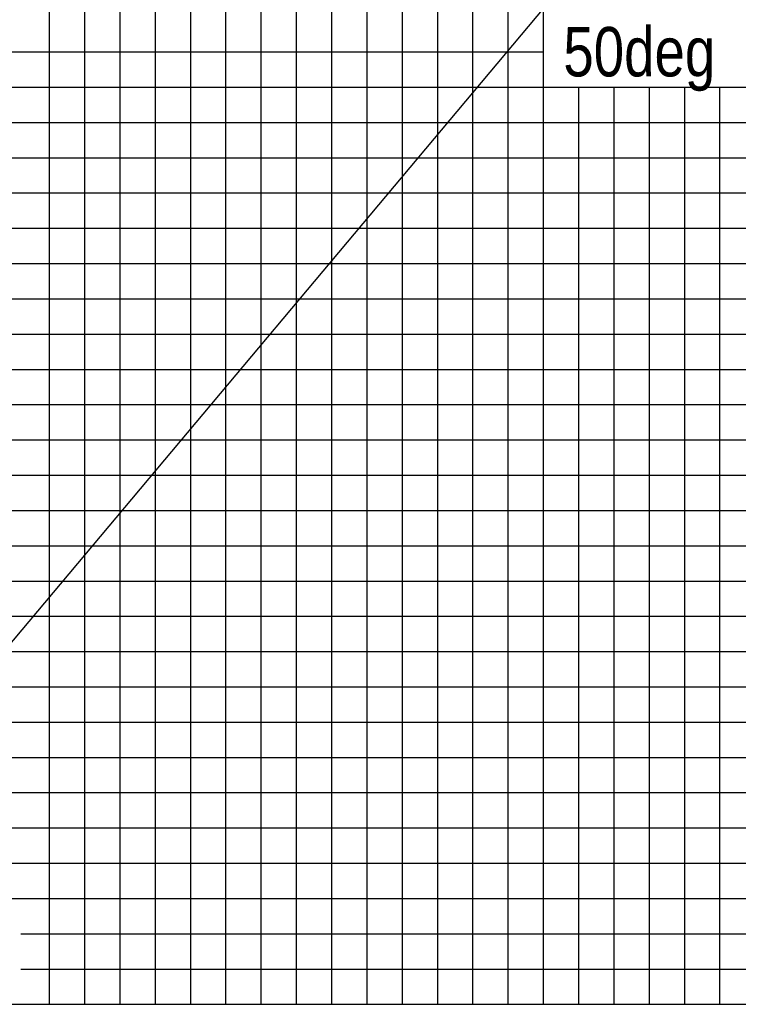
# Model space of a CAD drawing. Extents: x -441179 to 62702, y -334860 to 51651.
# Tile 59 of 68: x -60541 to -40177, y -101226 to -73314. Entities that reach past the tile are written whole.
import ezdxf

# ---------------------------------------------------------------- set-up
doc = ezdxf.new("R2010")
doc.units = 0
doc.layers.get('0').update_dxf_attribs({"linetype": 'CONTINUOUS'})

msp = doc.modelspace()

# ---------------------------------------------------------------- linework, layer by layer
at = {"color": 14, "linetype": 'Continuous'}
for p, q in [((-45695.598487, -101226.303673), (-45695.598487, -16493.881821)), ((-55695.598487, -101226.303673), (-55695.598487, -47270.86216)), ((-64243.222429, -81226.303673), (49304.401513, -81226.303673)), ((-64655.567218, -91226.303673), (49304.401513, -91226.303673)), ((-65695.598487, -101226.303673), (49304.401513, -101226.303673))]:
    msp.add_line(p, q, dxfattribs=at)
at = {"color": 252, "linetype": 'Continuous'}
for p, q in [((-46695.598487, -101226.303673), (-46695.598487, -19571.574436)), ((-47695.598487, -101226.303673), (-47695.598487, -22649.267051)), ((-48695.598487, -101226.303673), (-48695.598487, -25727.068301)), ((-49695.598487, -101226.303673), (-49695.598487, -28804.760915)), ((-50695.598487, -101226.303673), (-50695.598487, -31882.45353)), ((-51695.598487, -101226.303673), (-51695.598487, -34960.189549)), ((-52695.598487, -101226.303673), (-52695.598487, -38037.882163)), ((-53695.598487, -101226.303673), (-53695.598487, -41115.574778)), ((-54695.598487, -101226.303673), (-54695.598487, -44193.169545)), ((-56695.598487, -101226.303673), (-56695.598487, -50348.554775)), ((-57695.598487, -101226.303673), (-57695.598487, -53426.215622)), ((-58695.598487, -101226.303673), (-58695.598487, -56490.479787)), ((-59695.598487, -101226.303673), (-59695.598487, -58702.568663)), ((-63259.436586, -74226.303673), (-45695.598487, -74226.303673)), ((-63399.977421, -75226.303673), (49304.401513, -75226.303673)), ((-44695.598487, -101226.303673), (-44695.598487, -75226.303673)), ((-43695.598487, -101226.303673), (-43695.598487, -75226.303673)), ((-42695.598487, -101226.303673), (-42695.598487, -75226.303673)), ((-41695.598487, -101226.303673), (-41695.598487, -75226.303673)), ((-40695.598487, -101226.303673), (-40695.598487, -75226.303673)), ((-63540.518255, -76226.303673), (49304.401513, -76226.303673)), ((-63681.05909, -77226.303673), (49304.401513, -77226.303673)), ((-63821.599925, -78226.303673), (49304.401513, -78226.303673)), ((-63962.140759, -79226.303673), (49304.401513, -79226.303673)), ((-64102.681594, -80226.303673), (49304.401513, -80226.303673)), ((-64383.763264, -82226.303673), (49304.401513, -82226.303673)), ((-64524.304098, -83226.303673), (49304.401513, -83226.303673)), ((-64501.539051, -84226.303673), (49304.401513, -84226.303673)), ((-64642.079886, -85226.303673), (49304.401513, -85226.303673)), ((-64782.620721, -86226.303673), (49304.401513, -86226.303673)), ((-64923.161555, -87226.303673), (49304.401513, -87226.303673)), ((-64867.791433, -88226.303673), (49304.401513, -88226.303673)), ((-64781.430456, -89226.303673), (49304.401513, -89226.303673)), ((-64697.476493, -90226.303673), (49304.401513, -90226.303673)), ((-64613.657942, -92226.303673), (49304.401513, -92226.303673)), ((-64571.748667, -93226.303673), (49304.401513, -93226.303673)), ((-64529.839391, -94226.303673), (49304.401513, -94226.303673)), ((-64487.930116, -95226.303673), (49304.401513, -95226.303673)), ((-64446.02084, -96226.303673), (49304.401513, -96226.303673)), ((-62428.153275, -97226.303673), (49304.401513, -97226.303673)), ((-61549.107252, -98226.303673), (49304.401513, -98226.303673)), ((-60506.819497, -99226.303673), (49304.401513, -99226.303673)), ((-60506.819497, -100226.303673), (49304.401513, -100226.303673))]:
    msp.add_line(p, q, dxfattribs=at)
at = {"color": 151, "linetype": 'Continuous'}
msp.add_line((-43572.628967, -70456.259156), (-64102.06883, -94922.292965), dxfattribs=at)
at = {"color": 255, "linetype": 'Continuous'}
msp.add_line((-65695.598487, -101226.303673), (49304.401513, -101226.303673), dxfattribs=at)
at = {"color": 151, "linetype": 'Continuous'}
for centre in [(-67595.598487, -97032.175282), (-67595.598487, -101162.507346)]:
    msp.add_arc(centre, 53688.48511, 14.830396, 76.986515, dxfattribs=at)

# ---------------------------------------------------------------- texts
at = {"color": 7, "linetype": 'Continuous', "insert": (-45135.377135, -73521.451276), "char_height": 1400, "attachment_point": 1}
msp.add_mtext('\\W0.827255;\\A1;50deg', dxfattribs=at)

doc.saveas('drawing.dxf')
